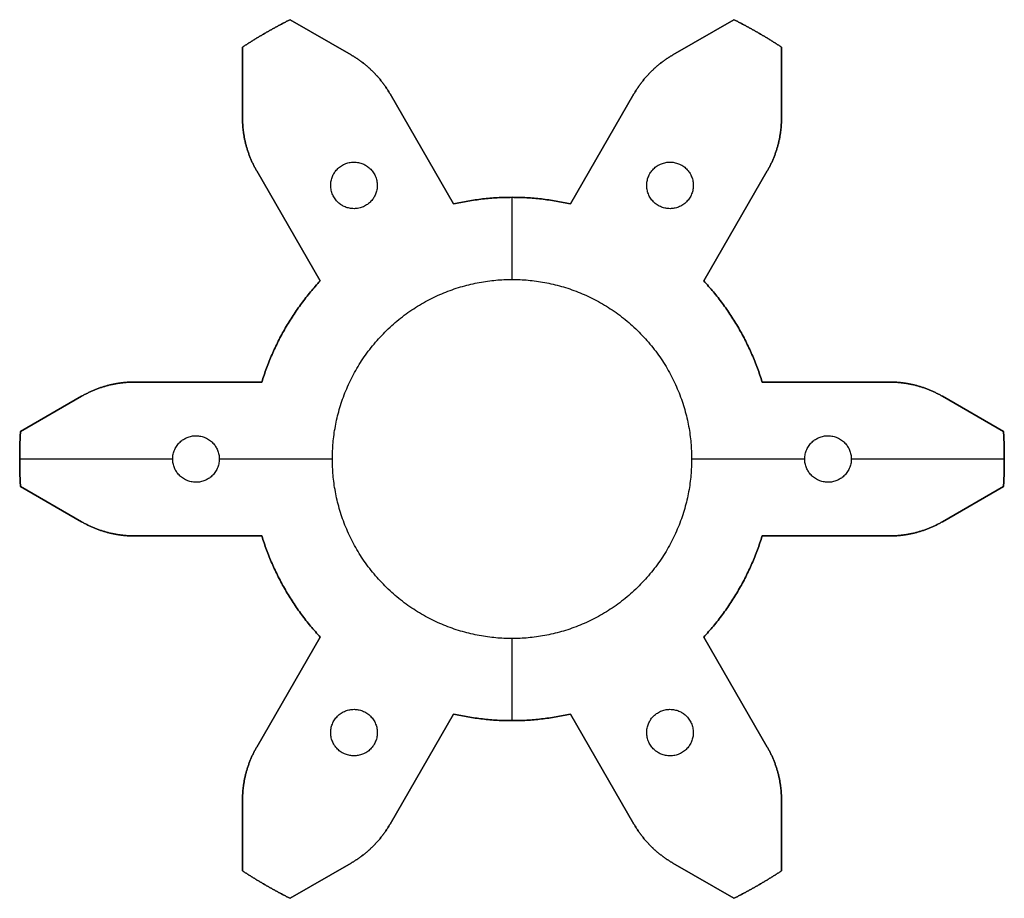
# Model space of a CAD drawing. Header units: millimetres. Extents: x -269.4 to -195.4, y 60.1 to 126.2.
import ezdxf

# ---------------------------------------------------------------- set-up
doc = ezdxf.new("R2010")
doc.units = ezdxf.units.MM
doc.header["$MEASUREMENT"] = 0
doc.layers.add('Default', color=7, linetype='Continuous', true_color=0x000000)

msp = doc.modelspace()

# ---------------------------------------------------------------- linework, layer by layer
at = {"layer": 'Default', "color": 7, "true_color": 0xffffff}
for p, q in [((-249.079, 126.196, 0.35), (-244.485, 123.544, 0.35)), ((-244.485, 123.544), (-249.079, 126.196)), ((-249.079, 126.196, 0.175), (-244.485, 123.544, 0.175)), ((-220.305, 123.544, 0.35), (-215.712, 126.196, 0.35)), ((-215.712, 126.196), (-220.305, 123.544)), ((-220.305, 123.544, 0.175), (-215.712, 126.196, 0.175)), ((-215.712, 126.196, 0.35), (-215.712, 126.196)), ((-246.782, 124.87), (-246.782, 124.87, 0.35)), ((-218.009, 124.87), (-218.009, 124.87, 0.35)), ((-252.654, 118.827, 0.35), (-252.654, 124.132, 0.35)), ((-252.654, 124.132, 0.35), (-252.654, 124.132)), ((-252.654, 124.132), (-252.654, 118.827)), ((-252.654, 118.827, 0.175), (-252.654, 124.132, 0.175)), ((-212.137, 124.132, 0.35), (-212.137, 118.827, 0.35)), ((-212.137, 118.827), (-212.137, 124.132)), ((-212.137, 124.132, 0.175), (-212.137, 118.827, 0.175)), ((-244.485, 123.544, 0.35), (-244.485, 123.544)), ((-252.654, 121.48), (-252.654, 121.48, 0.35)), ((-212.137, 121.48), (-212.137, 121.48, 0.35)), ((-241.557, 120.615, 0.35), (-236.783, 112.346, 0.35)), ((-236.783, 112.346), (-241.557, 120.615)), ((-241.557, 120.615, 0.175), (-236.783, 112.346, 0.175)), ((-228.008, 112.346, 0.35), (-223.234, 120.615, 0.35)), ((-223.234, 120.615), (-228.008, 112.346)), ((-228.008, 112.346, 0.175), (-223.234, 120.615, 0.175)), ((-223.234, 120.615, 0.35), (-223.234, 120.615)), ((-212.137, 118.827, 0.35), (-212.137, 118.827)), ((-239.17, 116.481), (-239.17, 116.481, 0.35)), ((-225.621, 116.481), (-225.621, 116.481, 0.35)), ((-246.808, 106.558, 0.35), (-251.582, 114.827, 0.35)), ((-251.582, 114.827, 0.35), (-251.582, 114.827)), ((-251.582, 114.827), (-246.808, 106.558)), ((-246.808, 106.558, 0.175), (-251.582, 114.827, 0.175)), ((-213.208, 114.827, 0.35), (-217.983, 106.558, 0.35)), ((-217.983, 106.558), (-213.208, 114.827)), ((-213.208, 114.827, 0.175), (-217.983, 106.558, 0.175)), ((-232.395, 106.671, 0.35), (-232.395, 112.842, 0.35)), ((-232.395, 106.671), (-232.395, 112.842)), ((-236.783, 112.346, 0.35), (-236.783, 112.346)), ((-249.195, 110.693), (-249.195, 110.693, 0.35)), ((-215.596, 110.693), (-215.596, 110.693, 0.35)), ((-217.983, 106.558, 0.35), (-217.983, 106.558)), ((-260.744, 98.959, 0.35), (-251.195, 98.959, 0.35)), ((-251.195, 98.959), (-260.744, 98.959)), ((-260.744, 98.959, 0.175), (-251.195, 98.959, 0.175)), ((-255.97, 98.959), (-255.97, 98.959, 0.35)), ((-251.195, 98.959, 0.35), (-251.195, 98.959)), ((-213.595, 98.959, 0.35), (-204.047, 98.959, 0.35)), ((-204.047, 98.959), (-213.595, 98.959)), ((-213.595, 98.959, 0.175), (-204.047, 98.959, 0.175)), ((-208.821, 98.959), (-208.821, 98.959, 0.35)), ((-204.047, 98.959, 0.35), (-204.047, 98.959)), ((-269.338, 95.235, 0.35), (-264.744, 97.887, 0.35)), ((-264.744, 97.887), (-269.338, 95.235)), ((-269.338, 95.235, 0.175), (-264.744, 97.887, 0.175)), ((-264.744, 97.887, 0.35), (-264.744, 97.887)), ((-200.047, 97.887, 0.35), (-195.453, 95.235, 0.35)), ((-195.453, 95.235), (-200.047, 97.887)), ((-200.047, 97.887, 0.175), (-195.453, 95.235, 0.175)), ((-267.041, 96.561), (-267.041, 96.561, 0.35)), ((-197.75, 96.561), (-197.75, 96.561, 0.35)), ((-195.453, 95.235, 0.35), (-195.453, 95.235)), ((-269.395, 93.171, 0.35), (-257.895, 93.171, 0.35)), ((-269.395, 93.171), (-257.895, 93.171)), ((-254.395, 93.171, 0.35), (-245.895, 93.171, 0.35)), ((-254.395, 93.171), (-245.895, 93.171)), ((-218.895, 93.171, 0.35), (-210.395, 93.171, 0.35)), ((-218.895, 93.171), (-210.395, 93.171)), ((-206.895, 93.171, 0.35), (-195.395, 93.171, 0.35)), ((-206.895, 93.171), (-195.395, 93.171)), ((-264.744, 88.454, 0.35), (-269.338, 91.107, 0.35)), ((-269.338, 91.107, 0.35), (-269.338, 91.107)), ((-269.338, 91.107), (-264.744, 88.454)), ((-264.744, 88.454, 0.175), (-269.338, 91.107, 0.175)), ((-195.453, 91.107, 0.35), (-200.047, 88.454, 0.35)), ((-200.047, 88.454), (-195.453, 91.107)), ((-195.453, 91.107, 0.175), (-200.047, 88.454, 0.175)), ((-267.041, 89.781), (-267.041, 89.781, 0.35)), ((-197.75, 89.781), (-197.75, 89.781, 0.35)), ((-200.047, 88.454, 0.35), (-200.047, 88.454)), ((-251.195, 87.383, 0.35), (-260.744, 87.383, 0.35)), ((-260.744, 87.383, 0.35), (-260.744, 87.383)), ((-260.744, 87.383), (-251.195, 87.383)), ((-251.195, 87.383, 0.175), (-260.744, 87.383, 0.175)), ((-255.97, 87.383), (-255.97, 87.383, 0.35)), ((-204.047, 87.383, 0.35), (-213.595, 87.383, 0.35)), ((-213.595, 87.383, 0.35), (-213.595, 87.383)), ((-213.595, 87.383), (-204.047, 87.383)), ((-204.047, 87.383, 0.175), (-213.595, 87.383, 0.175)), ((-208.821, 87.383), (-208.821, 87.383, 0.35)), ((-251.582, 71.514, 0.35), (-246.808, 79.784, 0.35)), ((-246.808, 79.784), (-251.582, 71.514)), ((-251.582, 71.514, 0.175), (-246.808, 79.784, 0.175)), ((-246.808, 79.784, 0.35), (-246.808, 79.784)), ((-232.395, 73.5, 0.35), (-232.395, 79.671, 0.35)), ((-232.395, 73.5), (-232.395, 79.671)), ((-213.208, 71.514, 0.35), (-217.983, 79.784, 0.35)), ((-217.983, 79.784), (-213.208, 71.514)), ((-217.983, 79.784, 0.175), (-213.208, 71.514, 0.175)), ((-249.195, 75.649), (-249.195, 75.649, 0.35)), ((-215.596, 75.649), (-215.596, 75.649, 0.35)), ((-236.783, 73.996, 0.35), (-241.557, 65.726, 0.35)), ((-241.557, 65.726), (-236.783, 73.996)), ((-236.783, 73.996, 0.175), (-241.557, 65.726, 0.175)), ((-223.234, 65.726, 0.35), (-228.008, 73.996, 0.35)), ((-228.008, 73.996, 0.35), (-228.008, 73.996)), ((-228.008, 73.996), (-223.234, 65.726)), ((-223.234, 65.726, 0.175), (-228.008, 73.996, 0.175)), ((-239.17, 69.861), (-239.17, 69.861, 0.35)), ((-225.621, 69.861), (-225.621, 69.861, 0.35)), ((-252.654, 62.21, 0.35), (-252.654, 67.514, 0.35)), ((-252.654, 67.514, 0.35), (-252.654, 67.514)), ((-252.654, 67.514), (-252.654, 62.21)), ((-252.654, 62.21, 0.175), (-252.654, 67.514, 0.175)), ((-212.137, 67.514, 0.35), (-212.137, 62.21, 0.35)), ((-212.137, 62.21), (-212.137, 67.514)), ((-212.137, 67.514, 0.175), (-212.137, 62.21, 0.175)), ((-241.557, 65.726, 0.35), (-241.557, 65.726)), ((-252.654, 64.862), (-252.654, 64.862, 0.35)), ((-212.137, 64.862), (-212.137, 64.862, 0.35)), ((-244.485, 62.798, 0.35), (-249.079, 60.146, 0.35)), ((-249.079, 60.146), (-244.485, 62.798)), ((-244.485, 62.798, 0.175), (-249.079, 60.146, 0.175)), ((-215.712, 60.146, 0.35), (-220.305, 62.798, 0.35)), ((-220.305, 62.798, 0.35), (-220.305, 62.798)), ((-220.305, 62.798), (-215.712, 60.146)), ((-215.712, 60.146, 0.175), (-220.305, 62.798, 0.175)), ((-212.137, 62.21, 0.35), (-212.137, 62.21)), ((-246.782, 61.472), (-246.782, 61.472, 0.35)), ((-218.009, 61.472), (-218.009, 61.472, 0.35)), ((-249.079, 60.146, 0.35), (-249.079, 60.146))]:
    msp.add_line(p, q, dxfattribs=at)
for points, weights in [([(-252.654, 124.132, 0.35), (-250.924, 125.264, 0.35), (-249.079, 126.196, 0.35)], [1, 0.998442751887, 1]), ([(-249.079, 126.196), (-250.924, 125.264), (-252.654, 124.132)], [1, 0.998442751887, 1]), ([(-252.654, 124.132, 0.175), (-250.924, 125.264, 0.175), (-249.079, 126.196, 0.175)], [1, 0.998442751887, 1]), ([(-215.712, 126.196, 0.35), (-213.867, 125.264, 0.35), (-212.137, 124.132, 0.35)], [1, 0.998442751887, 1]), ([(-212.137, 124.132), (-213.867, 125.264), (-215.712, 126.196)], [1, 0.998442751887, 1]), ([(-215.712, 126.196, 0.175), (-213.867, 125.264, 0.175), (-212.137, 124.132, 0.175)], [1, 0.998442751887, 1]), ([(-244.485, 123.544, 0.35), (-242.629, 122.472, 0.35), (-241.557, 120.615, 0.35)], [1, 0.965925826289, 1]), ([(-241.557, 120.615), (-242.629, 122.472), (-244.485, 123.544)], [1, 0.965925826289, 1]), ([(-244.485, 123.544, 0.175), (-242.629, 122.472, 0.175), (-241.557, 120.615, 0.175)], [1, 0.965925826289, 1]), ([(-223.234, 120.615, 0.35), (-222.162, 122.472, 0.35), (-220.305, 123.544, 0.35)], [1, 0.965925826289, 1]), ([(-220.305, 123.544), (-222.162, 122.472), (-223.234, 120.615)], [1, 0.965925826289, 1]), ([(-223.234, 120.615, 0.175), (-222.162, 122.472, 0.175), (-220.305, 123.544, 0.175)], [1, 0.965925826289, 1]), ([(-251.582, 114.827, 0.35), (-252.654, 116.684, 0.35), (-252.654, 118.827, 0.35)], [1, 0.965925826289, 1]), ([(-252.654, 118.827), (-252.654, 116.684), (-251.582, 114.827)], [1, 0.965925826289, 1]), ([(-251.582, 114.827, 0.175), (-252.654, 116.684, 0.175), (-252.654, 118.827, 0.175)], [1, 0.965925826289, 1]), ([(-212.137, 118.827, 0.35), (-212.137, 116.684, 0.35), (-213.208, 114.827, 0.35)], [1, 0.965925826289, 1]), ([(-213.208, 114.827), (-212.137, 116.684), (-212.137, 118.827)], [1, 0.965925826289, 1]), ([(-212.137, 118.827, 0.175), (-212.137, 116.684, 0.175), (-213.208, 114.827, 0.175)], [1, 0.965925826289, 1]), ([(-236.783, 112.346, 0.35), (-232.395, 113.35, 0.35), (-228.008, 112.346, 0.35)], [1, 0.974809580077, 1]), ([(-228.008, 112.346), (-232.395, 113.35), (-236.783, 112.346)], [1, 0.974809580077, 1]), ([(-236.783, 112.346, 0.175), (-232.395, 113.35, 0.175), (-228.008, 112.346, 0.175)], [1, 0.974809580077, 1]), ([(-251.195, 98.959, 0.35), (-249.871, 103.26, 0.35), (-246.808, 106.558, 0.35)], [1, 0.974809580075, 1]), ([(-246.808, 106.558), (-249.871, 103.26), (-251.195, 98.959)], [1, 0.974809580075, 1]), ([(-251.195, 98.959, 0.175), (-249.871, 103.26, 0.175), (-246.808, 106.558, 0.175)], [1, 0.974809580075, 1]), ([(-217.983, 106.558, 0.35), (-214.92, 103.26, 0.35), (-213.595, 98.959, 0.35)], [1, 0.974809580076, 1]), ([(-213.595, 98.959), (-214.92, 103.26), (-217.983, 106.558)], [1, 0.974809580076, 1]), ([(-217.983, 106.558, 0.175), (-214.92, 103.26, 0.175), (-213.595, 98.959, 0.175)], [1, 0.974809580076, 1]), ([(-264.744, 97.887, 0.35), (-262.888, 98.959, 0.35), (-260.744, 98.959, 0.35)], [1, 0.965925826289, 1]), ([(-260.744, 98.959), (-262.888, 98.959), (-264.744, 97.887)], [1, 0.965925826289, 1]), ([(-264.744, 97.887, 0.175), (-262.888, 98.959, 0.175), (-260.744, 98.959, 0.175)], [1, 0.965925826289, 1]), ([(-204.047, 98.959, 0.35), (-201.903, 98.959, 0.35), (-200.047, 97.887, 0.35)], [1, 0.965925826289, 1]), ([(-200.047, 97.887), (-201.903, 98.959), (-204.047, 98.959)], [1, 0.965925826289, 1]), ([(-204.047, 98.959, 0.175), (-201.903, 98.959, 0.175), (-200.047, 97.887, 0.175)], [1, 0.965925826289, 1]), ([(-269.338, 91.107, 0.35), (-269.453, 93.171, 0.35), (-269.338, 95.235, 0.35)], [1, 0.998442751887, 1]), ([(-269.338, 95.235), (-269.453, 93.171), (-269.338, 91.107)], [1, 0.998442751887, 1]), ([(-269.338, 91.107, 0.175), (-269.453, 93.171, 0.175), (-269.338, 95.235, 0.175)], [1, 0.998442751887, 1]), ([(-195.453, 95.235, 0.35), (-195.338, 93.171, 0.35), (-195.453, 91.107, 0.35)], [1, 0.998442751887, 1]), ([(-195.453, 91.107), (-195.338, 93.171), (-195.453, 95.235)], [1, 0.998442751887, 1]), ([(-195.453, 95.235, 0.175), (-195.338, 93.171, 0.175), (-195.453, 91.107, 0.175)], [1, 0.998442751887, 1]), ([(-260.744, 87.383, 0.35), (-262.888, 87.383, 0.35), (-264.744, 88.454, 0.35)], [1, 0.965925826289, 1]), ([(-264.744, 88.454), (-262.888, 87.383), (-260.744, 87.383)], [1, 0.965925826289, 1]), ([(-260.744, 87.383, 0.175), (-262.888, 87.383, 0.175), (-264.744, 88.454, 0.175)], [1, 0.965925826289, 1]), ([(-200.047, 88.454, 0.35), (-201.903, 87.383, 0.35), (-204.047, 87.383, 0.35)], [1, 0.965925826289, 1]), ([(-204.047, 87.383), (-201.903, 87.383), (-200.047, 88.454)], [1, 0.965925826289, 1]), ([(-200.047, 88.454, 0.175), (-201.903, 87.383, 0.175), (-204.047, 87.383, 0.175)], [1, 0.965925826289, 1]), ([(-246.808, 79.784, 0.35), (-249.871, 83.081, 0.35), (-251.195, 87.383, 0.35)], [1, 0.974809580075, 1]), ([(-251.195, 87.383), (-249.871, 83.081), (-246.808, 79.784)], [1, 0.974809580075, 1]), ([(-246.808, 79.784, 0.175), (-249.871, 83.081, 0.175), (-251.195, 87.383, 0.175)], [1, 0.974809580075, 1]), ([(-213.595, 87.383, 0.35), (-214.92, 83.081, 0.35), (-217.983, 79.784, 0.35)], [1, 0.974809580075, 1]), ([(-217.983, 79.784), (-214.92, 83.081), (-213.595, 87.383)], [1, 0.974809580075, 1]), ([(-213.595, 87.383, 0.175), (-214.92, 83.081, 0.175), (-217.983, 79.784, 0.175)], [1, 0.974809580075, 1]), ([(-228.008, 73.996, 0.35), (-232.395, 72.992, 0.35), (-236.783, 73.996, 0.35)], [1, 0.974809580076, 1]), ([(-236.783, 73.996), (-232.395, 72.992), (-228.008, 73.996)], [1, 0.974809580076, 1]), ([(-228.008, 73.996, 0.175), (-232.395, 72.992, 0.175), (-236.783, 73.996, 0.175)], [1, 0.974809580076, 1]), ([(-252.654, 67.514, 0.35), (-252.654, 69.658, 0.35), (-251.582, 71.514, 0.35)], [1, 0.965925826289, 1]), ([(-251.582, 71.514), (-252.654, 69.658), (-252.654, 67.514)], [1, 0.965925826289, 1]), ([(-252.654, 67.514, 0.175), (-252.654, 69.658, 0.175), (-251.582, 71.514, 0.175)], [1, 0.965925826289, 1]), ([(-213.208, 71.514, 0.35), (-212.137, 69.658, 0.35), (-212.137, 67.514, 0.35)], [1, 0.965925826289, 1]), ([(-212.137, 67.514), (-212.137, 69.658), (-213.208, 71.514)], [1, 0.965925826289, 1]), ([(-213.208, 71.514, 0.175), (-212.137, 69.658, 0.175), (-212.137, 67.514, 0.175)], [1, 0.965925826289, 1]), ([(-241.557, 65.726, 0.35), (-242.629, 63.87, 0.35), (-244.485, 62.798, 0.35)], [1, 0.965925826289, 1]), ([(-244.485, 62.798), (-242.629, 63.87), (-241.557, 65.726)], [1, 0.965925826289, 1]), ([(-241.557, 65.726, 0.175), (-242.629, 63.87, 0.175), (-244.485, 62.798, 0.175)], [1, 0.965925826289, 1]), ([(-220.305, 62.798, 0.35), (-222.162, 63.87, 0.35), (-223.234, 65.726, 0.35)], [1, 0.965925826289, 1]), ([(-223.234, 65.726), (-222.162, 63.87), (-220.305, 62.798)], [1, 0.965925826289, 1]), ([(-220.305, 62.798, 0.175), (-222.162, 63.87, 0.175), (-223.234, 65.726, 0.175)], [1, 0.965925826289, 1]), ([(-249.079, 60.146, 0.35), (-250.924, 61.078, 0.35), (-252.654, 62.21, 0.35)], [1, 0.998442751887, 1]), ([(-252.654, 62.21), (-250.924, 61.078), (-249.079, 60.146)], [1, 0.998442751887, 1]), ([(-249.079, 60.146, 0.175), (-250.924, 61.078, 0.175), (-252.654, 62.21, 0.175)], [1, 0.998442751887, 1]), ([(-212.137, 62.21, 0.35), (-213.867, 61.078, 0.35), (-215.712, 60.146, 0.35)], [1, 0.998442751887, 1]), ([(-215.712, 60.146), (-213.867, 61.078), (-212.137, 62.21)], [1, 0.998442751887, 1]), ([(-212.137, 62.21, 0.175), (-213.867, 61.078, 0.175), (-215.712, 60.146, 0.175)], [1, 0.998442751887, 1])]:
    msp.add_rational_spline(points, weights, degree=2, dxfattribs=at)
for points in [[(-249.079, 126.196, 0.35), (-249.079, 126.196, 0.175), (-249.079, 126.196)], [(-250.895, 125.214), (-250.895, 125.214, 0.175), (-250.895, 125.214, 0.35)], [(-213.895, 125.214), (-213.895, 125.214, 0.175), (-213.895, 125.214, 0.35)], [(-212.137, 124.132, 0.35), (-212.137, 124.132, 0.175), (-212.137, 124.132)], [(-220.305, 123.544, 0.35), (-220.305, 123.544, 0.175), (-220.305, 123.544)], [(-242.828, 122.272), (-242.828, 122.272, 0.175), (-242.828, 122.272, 0.35)], [(-221.962, 122.272), (-221.962, 122.272, 0.175), (-221.962, 122.272, 0.35)], [(-241.557, 120.615, 0.35), (-241.557, 120.615, 0.175), (-241.557, 120.615)], [(-252.654, 118.827, 0.35), (-252.654, 118.827, 0.175), (-252.654, 118.827)], [(-252.382, 116.757), (-252.382, 116.757, 0.175), (-252.382, 116.757, 0.35)], [(-212.409, 116.757), (-212.409, 116.757, 0.175), (-212.409, 116.757, 0.35)], [(-220.52, 115.489), (-220.52, 115.489, 0.175), (-220.52, 115.489, 0.35)], [(-243.395, 115.254), (-243.395, 115.254, 0.175), (-243.395, 115.254, 0.35)], [(-213.208, 114.827, 0.35), (-213.208, 114.827, 0.175), (-213.208, 114.827)], [(-245.786, 114.614), (-245.786, 114.614, 0.175), (-245.786, 114.614, 0.35)], [(-222.27, 113.739), (-222.27, 113.739, 0.175), (-222.27, 113.739, 0.35)], [(-218.77, 113.739), (-218.77, 113.739, 0.175), (-218.77, 113.739, 0.35)], [(-242.755, 112.864), (-242.755, 112.864, 0.175), (-242.755, 112.864, 0.35)], [(-232.395, 112.842), (-232.395, 112.842, 0.175), (-232.395, 112.842, 0.35)], [(-245.145, 112.223), (-245.145, 112.223, 0.175), (-245.145, 112.223, 0.35)], [(-228.008, 112.346, 0.35), (-228.008, 112.346, 0.175), (-228.008, 112.346)], [(-220.52, 111.989), (-220.52, 111.989, 0.175), (-220.52, 111.989, 0.35)], [(-232.395, 106.671), (-232.395, 106.671, 0.175), (-232.395, 106.671, 0.35)], [(-246.808, 106.558, 0.35), (-246.808, 106.558, 0.175), (-246.808, 106.558)], [(-249.431, 103.006), (-249.431, 103.006, 0.175), (-249.431, 103.006, 0.35)], [(-215.36, 103.006), (-215.36, 103.006, 0.175), (-215.36, 103.006, 0.35)], [(-262.815, 98.686), (-262.815, 98.686, 0.175), (-262.815, 98.686, 0.35)], [(-260.744, 98.959, 0.35), (-260.744, 98.959, 0.175), (-260.744, 98.959)], [(-213.595, 98.959, 0.35), (-213.595, 98.959, 0.175), (-213.595, 98.959)], [(-201.976, 98.686), (-201.976, 98.686, 0.175), (-201.976, 98.686, 0.35)], [(-200.047, 97.887, 0.35), (-200.047, 97.887, 0.175), (-200.047, 97.887)], [(-269.338, 95.235, 0.35), (-269.338, 95.235, 0.175), (-269.338, 95.235)], [(-257.02, 94.686), (-257.02, 94.686, 0.175), (-257.02, 94.686, 0.35)], [(-254.63, 94.046), (-254.63, 94.046, 0.175), (-254.63, 94.046, 0.35)], [(-209.52, 94.686), (-209.52, 94.686, 0.175), (-209.52, 94.686, 0.35)], [(-207.13, 94.046), (-207.13, 94.046, 0.175), (-207.13, 94.046, 0.35)], [(-269.395, 93.171), (-269.395, 93.171, 0.175), (-269.395, 93.171, 0.35)], [(-245.895, 93.171), (-245.895, 93.171, 0.175), (-245.895, 93.171, 0.35)], [(-218.895, 93.171), (-218.895, 93.171, 0.175), (-218.895, 93.171, 0.35)], [(-195.395, 93.171), (-195.395, 93.171, 0.175), (-195.395, 93.171, 0.35)], [(-257.661, 92.296), (-257.661, 92.296, 0.175), (-257.661, 92.296, 0.35)], [(-210.161, 92.296), (-210.161, 92.296, 0.175), (-210.161, 92.296, 0.35)], [(-255.27, 91.655), (-255.27, 91.655, 0.175), (-255.27, 91.655, 0.35)], [(-207.77, 91.655), (-207.77, 91.655, 0.175), (-207.77, 91.655, 0.35)], [(-195.453, 91.107, 0.35), (-195.453, 91.107, 0.175), (-195.453, 91.107)], [(-264.744, 88.454, 0.35), (-264.744, 88.454, 0.175), (-264.744, 88.454)], [(-262.815, 87.655), (-262.815, 87.655, 0.175), (-262.815, 87.655, 0.35)], [(-251.195, 87.383, 0.35), (-251.195, 87.383, 0.175), (-251.195, 87.383)], [(-204.047, 87.383, 0.35), (-204.047, 87.383, 0.175), (-204.047, 87.383)], [(-201.976, 87.655), (-201.976, 87.655, 0.175), (-201.976, 87.655, 0.35)], [(-249.431, 83.335), (-249.431, 83.335, 0.175), (-249.431, 83.335, 0.35)], [(-215.36, 83.335), (-215.36, 83.335, 0.175), (-215.36, 83.335, 0.35)], [(-232.395, 79.671), (-232.395, 79.671, 0.175), (-232.395, 79.671, 0.35)], [(-217.983, 79.784, 0.35), (-217.983, 79.784, 0.175), (-217.983, 79.784)], [(-244.27, 74.353), (-244.27, 74.353, 0.175), (-244.27, 74.353, 0.35)], [(-219.645, 74.118), (-219.645, 74.118, 0.175), (-219.645, 74.118, 0.35)], [(-236.783, 73.996, 0.35), (-236.783, 73.996, 0.175), (-236.783, 73.996)], [(-232.395, 73.5), (-232.395, 73.5, 0.175), (-232.395, 73.5, 0.35)], [(-222.036, 73.478), (-222.036, 73.478, 0.175), (-222.036, 73.478, 0.35)], [(-246.02, 72.603), (-246.02, 72.603, 0.175), (-246.02, 72.603, 0.35)], [(-242.52, 72.603), (-242.52, 72.603, 0.175), (-242.52, 72.603, 0.35)], [(-251.582, 71.514, 0.35), (-251.582, 71.514, 0.175), (-251.582, 71.514)], [(-221.395, 71.087), (-221.395, 71.087, 0.175), (-221.395, 71.087, 0.35)], [(-219.005, 71.728), (-219.005, 71.728, 0.175), (-219.005, 71.728, 0.35)], [(-213.208, 71.514), (-213.208, 71.514, 0.175), (-213.208, 71.514, 0.35)], [(-244.27, 70.853), (-244.27, 70.853, 0.175), (-244.27, 70.853, 0.35)], [(-252.382, 69.585), (-252.382, 69.585, 0.175), (-252.382, 69.585, 0.35)], [(-212.409, 69.585), (-212.409, 69.585, 0.175), (-212.409, 69.585, 0.35)], [(-212.137, 67.514, 0.35), (-212.137, 67.514, 0.175), (-212.137, 67.514)], [(-223.234, 65.726, 0.35), (-223.234, 65.726, 0.175), (-223.234, 65.726)], [(-242.828, 64.069), (-242.828, 64.069, 0.175), (-242.828, 64.069, 0.35)], [(-221.962, 64.069), (-221.962, 64.069, 0.175), (-221.962, 64.069, 0.35)], [(-252.654, 62.21, 0.35), (-252.654, 62.21, 0.175), (-252.654, 62.21)], [(-244.485, 62.798, 0.35), (-244.485, 62.798, 0.175), (-244.485, 62.798)], [(-250.895, 61.128), (-250.895, 61.128, 0.175), (-250.895, 61.128, 0.35)], [(-213.895, 61.128), (-213.895, 61.128, 0.175), (-213.895, 61.128, 0.35)], [(-215.712, 60.146, 0.35), (-215.712, 60.146, 0.175), (-215.712, 60.146)]]:
    msp.add_open_spline(points, degree=2, dxfattribs=at)
for points, knots in [([(-245.145, 112.223, 0.35), (-246.661, 113.098, 0.35), (-245.786, 114.614, 0.35), (-244.911, 116.129, 0.35), (-243.395, 115.254, 0.35)], [-0.5, -0.5, -0.5, -0.25, -0.25, 0, 0, 0]), ([(-245.145, 112.223), (-246.661, 113.098), (-245.786, 114.614), (-244.911, 116.129), (-243.395, 115.254)], [-0.5, -0.5, -0.5, -0.25, -0.25, 0, 0, 0]), ([(-222.27, 113.739, 0.35), (-222.27, 115.489, 0.35), (-220.52, 115.489, 0.35), (-218.77, 115.489, 0.35), (-218.77, 113.739, 0.35)], [-0.5, -0.5, -0.5, -0.25, -0.25, 0, 0, 0]), ([(-222.27, 113.739), (-222.27, 115.489), (-220.52, 115.489), (-218.77, 115.489), (-218.77, 113.739)], [-0.5, -0.5, -0.5, -0.25, -0.25, 0, 0, 0]), ([(-243.395, 115.254, 0.35), (-241.88, 114.379, 0.35), (-242.755, 112.864, 0.35), (-243.63, 111.348, 0.35), (-245.145, 112.223, 0.35)], [-1, -1, -1, -0.75, -0.75, -0.5, -0.5, -0.5]), ([(-243.395, 115.254), (-241.88, 114.379), (-242.755, 112.864), (-243.63, 111.348), (-245.145, 112.223)], [-1, -1, -1, -0.75, -0.75, -0.5, -0.5, -0.5]), ([(-218.77, 113.739, 0.35), (-218.77, 111.989, 0.35), (-220.52, 111.989, 0.35), (-222.27, 111.989, 0.35), (-222.27, 113.739, 0.35)], [-1, -1, -1, -0.75, -0.75, -0.5, -0.5, -0.5]), ([(-218.77, 113.739), (-218.77, 111.989), (-220.52, 111.989), (-222.27, 111.989), (-222.27, 113.739)], [-1, -1, -1, -0.75, -0.75, -0.5, -0.5, -0.5]), ([(-245.895, 93.171, 0.35), (-245.895, 106.671, 0.35), (-232.395, 106.671, 0.35), (-218.895, 106.671, 0.35), (-218.895, 93.171, 0.35)], [-0.5, -0.5, -0.5, -0.25, -0.25, 0, 0, 0]), ([(-245.895, 93.171), (-245.895, 106.671), (-232.395, 106.671), (-218.895, 106.671), (-218.895, 93.171)], [-0.5, -0.5, -0.5, -0.25, -0.25, 0, 0, 0]), ([(-257.02, 94.686, 0.35), (-255.505, 95.561, 0.35), (-254.63, 94.046, 0.35), (-253.755, 92.53, 0.35), (-255.27, 91.655, 0.35)], [-1, -1, -1, -0.75, -0.75, -0.5, -0.5, -0.5]), ([(-257.02, 94.686), (-255.505, 95.561), (-254.63, 94.046), (-253.755, 92.53), (-255.27, 91.655)], [-1, -1, -1, -0.75, -0.75, -0.5, -0.5, -0.5]), ([(-209.52, 94.686, 0.35), (-208.005, 95.561, 0.35), (-207.13, 94.046, 0.35), (-206.255, 92.53, 0.35), (-207.77, 91.655, 0.35)], [-0.5, -0.5, -0.5, -0.25, -0.25, 0, 0, 0]), ([(-209.52, 94.686), (-208.005, 95.561), (-207.13, 94.046), (-206.255, 92.53), (-207.77, 91.655)], [-0.5, -0.5, -0.5, -0.25, -0.25, 0, 0, 0]), ([(-255.27, 91.655, 0.35), (-256.786, 90.78, 0.35), (-257.661, 92.296, 0.35), (-258.536, 93.811, 0.35), (-257.02, 94.686, 0.35)], [-0.5, -0.5, -0.5, -0.25, -0.25, 0, 0, 0]), ([(-255.27, 91.655), (-256.786, 90.78), (-257.661, 92.296), (-258.536, 93.811), (-257.02, 94.686)], [-0.5, -0.5, -0.5, -0.25, -0.25, 0, 0, 0]), ([(-207.77, 91.655, 0.35), (-209.286, 90.78, 0.35), (-210.161, 92.296, 0.35), (-211.036, 93.811, 0.35), (-209.52, 94.686, 0.35)], [-1, -1, -1, -0.75, -0.75, -0.5, -0.5, -0.5]), ([(-207.77, 91.655), (-209.286, 90.78), (-210.161, 92.296), (-211.036, 93.811), (-209.52, 94.686)], [-1, -1, -1, -0.75, -0.75, -0.5, -0.5, -0.5]), ([(-218.895, 93.171, 0.35), (-218.895, 79.671, 0.35), (-232.395, 79.671, 0.35), (-245.895, 79.671, 0.35), (-245.895, 93.171, 0.35)], [-1, -1, -1, -0.75, -0.75, -0.5, -0.5, -0.5]), ([(-218.895, 93.171), (-218.895, 79.671), (-232.395, 79.671), (-245.895, 79.671), (-245.895, 93.171)], [-1, -1, -1, -0.75, -0.75, -0.5, -0.5, -0.5]), ([(-246.02, 72.603, 0.35), (-246.02, 74.353, 0.35), (-244.27, 74.353, 0.35), (-242.52, 74.353, 0.35), (-242.52, 72.603, 0.35)], [-1, -1, -1, -0.75, -0.75, -0.5, -0.5, -0.5]), ([(-246.02, 72.603), (-246.02, 74.353), (-244.27, 74.353), (-242.52, 74.353), (-242.52, 72.603)], [-1, -1, -1, -0.75, -0.75, -0.5, -0.5, -0.5]), ([(-221.395, 71.087, 0.35), (-222.911, 71.962, 0.35), (-222.036, 73.478, 0.35), (-221.161, 74.993, 0.35), (-219.645, 74.118, 0.35)], [-1, -1, -1, -0.75, -0.75, -0.5, -0.5, -0.5]), ([(-221.395, 71.087), (-222.911, 71.962), (-222.036, 73.478), (-221.161, 74.993), (-219.645, 74.118)], [-1, -1, -1, -0.75, -0.75, -0.5, -0.5, -0.5]), ([(-219.645, 74.118, 0.35), (-218.13, 73.243, 0.35), (-219.005, 71.728, 0.35), (-219.88, 70.212, 0.35), (-221.395, 71.087, 0.35)], [-0.5, -0.5, -0.5, -0.25, -0.25, 0, 0, 0]), ([(-219.645, 74.118), (-218.13, 73.243), (-219.005, 71.728), (-219.88, 70.212), (-221.395, 71.087)], [-0.5, -0.5, -0.5, -0.25, -0.25, 0, 0, 0]), ([(-242.52, 72.603, 0.35), (-242.52, 70.853, 0.35), (-244.27, 70.853, 0.35), (-246.02, 70.853, 0.35), (-246.02, 72.603, 0.35)], [-0.5, -0.5, -0.5, -0.25, -0.25, 0, 0, 0]), ([(-242.52, 72.603), (-242.52, 70.853), (-244.27, 70.853), (-246.02, 70.853), (-246.02, 72.603)], [-0.5, -0.5, -0.5, -0.25, -0.25, 0, 0, 0])]:
    msp.add_rational_spline(points, [1, 0.707106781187, 1, 0.707106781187, 1], degree=2, knots=knots, dxfattribs=at)

doc.saveas('drawing.dxf')
